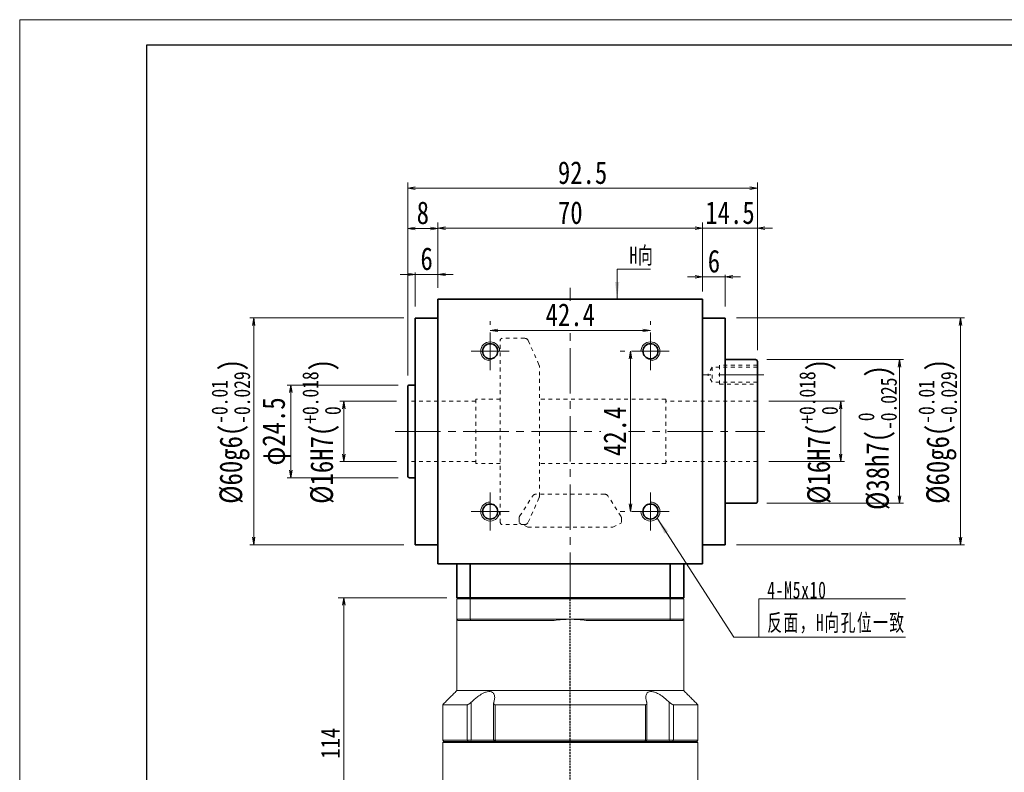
# Model space of a CAD drawing. Header units: millimetres. Extents: x -3 to 579, y 0 to 398.
# Tile 2 of 3: x 0 to 260, y 199 to 398. Entities that reach past the tile are written whole.
import ezdxf

# ---------------------------------------------------------------- set-up
doc = ezdxf.new("R2010")
doc.units = ezdxf.units.MM
for name, pattern in [('DASHED', [0.75, 0.5, -0.25]), ('点画线', [18, 12, -2, 2, -2]), ('虚线', [2, 1, -1])]:
    doc.linetypes.add(name, pattern=pattern)
for name, color, linetype, lineweight in [('EB0_1', 7, 'Continuous', 35), ('中心线层', 1, '点画线', 18), ('图框_外框线', 7, 'Continuous', 18), ('尺寸线层', 3, 'Continuous', 18), ('粗实线层', 7, 'Continuous', 35), ('虚线层_1', 6, '虚线', 18)]:
    doc.layers.add(name, color=color, linetype=linetype, lineweight=lineweight)
doc.styles.add('宋体', font='SimSun.ttf', dxfattribs={"width": 0.8})
doc.styles.add('标准', font='txt', dxfattribs={"width": 0.667})
doc.dimstyles.new('A水平标注$0', dxfattribs={"dimtxt": 3.5, "dimasz": 2, "dimexe": 1.5, "dimexo": 3, "dimgap": 1.1, "dimtad": 1, "dimtoh": 1, "dimdec": 4, "dimdsep": 46, "dimtxsty": '宋体', "dimblk": 'OPEN', "dimcen": 3, "dimclrd": 3, "dimclre": 3, "dimclrt": 6, "dimadec": 0, "dimazin": 0, "dimtm": 1e-09, "dimtfac": 1, "dimtdec": 4, "dimtix": 1, "dimtmove": 0, "dimatfit": 3, "dimldrblk": 'OPEN', "dimfxl": 0, "dimlwd": 13, "dimlwe": 13, "dimarcsym": 0})
doc.dimstyles.new('D直径标注φ25', dxfattribs={"dimtxt": 3.5, "dimasz": 2, "dimexe": 1, "dimexo": 3, "dimtad": 1, "dimtoh": 1, "dimdec": 1, "dimdsep": 46, "dimtxsty": '宋体', "dimblk": 'OPEN', "dimcen": 3, "dimclrd": 3, "dimclre": 3, "dimclrt": 130, "dimadec": 0, "dimazin": 0, "dimtm": 1e-09, "dimtfac": 1, "dimtdec": 1, "dimtmove": 0, "dimatfit": 0, "dimldrblk": 'OPEN', "dimfxl": 0, "dimlwd": 13, "dimlwe": 13, "dimarcsym": 0})

# ---------------------------------------------------------------- blocks, each defined once
blk = doc.blocks.new('_Open')
at = {"color": 0, "linetype": 'ByBlock', "lineweight": -2}
for p, q in [((-1, 0.17), (0, 0)), ((-1, -0.17), (0, 0)), ((0, 0), (-1, 0))]:
    blk.add_line(p, q, dxfattribs=at)
blk = doc.blocks.new('*D13')
at = {"layer": 'Defpoints', "color": 0, "transparency": 16777216}
for p in [(124.44, 315.45), (166.84, 315.98), (166.84, 315.45)]:
    blk.add_point(p, dxfattribs=at)
at = {"layer": '尺寸线层', "color": 3, "lineweight": 13, "transparency": 16777216}
for p, q in [((124.44, 318.45), (124.44, 317.48)), ((166.84, 318.45), (166.84, 317.48)), ((126.44, 315.98), (164.84, 315.98))]:
    blk.add_line(p, q, dxfattribs=at)
at = {"layer": '尺寸线层', "color": 3, "lineweight": 13, "transparency": 16777216, "xscale": 2, "yscale": 2, "zscale": 2, "rotation": 180}
blk.add_blockref('_Open', (124.44, 315.98), dxfattribs=at)
at = {"layer": '尺寸线层', "color": 3, "lineweight": 13, "transparency": 16777216, "xscale": 2, "yscale": 2, "zscale": 2}
blk.add_blockref('_Open', (166.84, 315.98), dxfattribs=at)
at = {"layer": '尺寸线层', "color": 6, "transparency": 16777216, "insert": (145.64, 320.08), "char_height": 6, "attachment_point": 5, "style": '宋体', "bg_fill": 3, "box_fill_scale": 1.1, "bg_fill_color": 256, "bg_fill_true_color": 13158600, "bg_fill_transparency": 0}
blk.add_mtext('42.4', dxfattribs=at)
blk = doc.blocks.new('*D14')
at = {"layer": 'Defpoints', "color": 0, "transparency": 16777216}
for p in [(161.84, 310.45), (161.54, 268.05), (161.84, 268.05)]:
    blk.add_point(p, dxfattribs=at)
at = {"layer": '尺寸线层', "color": 3, "lineweight": 13, "transparency": 16777216}
for p, q in [((158.84, 310.45), (160.04, 310.45)), ((161.54, 308.45), (161.54, 270.05)), ((158.84, 268.05), (160.04, 268.05))]:
    blk.add_line(p, q, dxfattribs=at)
at = {"layer": '尺寸线层', "color": 3, "lineweight": 13, "transparency": 16777216, "xscale": 2, "yscale": 2, "zscale": 2}
for p, rotation in [((161.54, 310.45), 90), ((161.54, 268.05), 270)]:
    blk.add_blockref('_Open', p, dxfattribs=dict(at, rotation=rotation))
at = {"layer": '尺寸线层', "color": 6, "transparency": 16777216, "insert": (157.44, 289.25), "char_height": 6, "attachment_point": 5, "rotation": 90, "style": '宋体', "bg_fill": 3, "box_fill_scale": 1.1, "bg_fill_color": 256, "bg_fill_true_color": 13158600, "bg_fill_transparency": 0}
blk.add_mtext('42.4', dxfattribs=at)
blk = doc.blocks.new('*D15')
at = {"layer": 'Defpoints', "color": 0, "transparency": 16777216}
for p in [(180.64, 342.99), (110.64, 324.25), (180.64, 324.25)]:
    blk.add_point(p, dxfattribs=at)
at = {"layer": '尺寸线层', "color": 3, "lineweight": 13, "transparency": 16777216}
for p, q in [((110.64, 327.25), (110.64, 344.49)), ((180.64, 327.25), (180.64, 344.49)), ((112.64, 342.99), (178.64, 342.99))]:
    blk.add_line(p, q, dxfattribs=at)
at = {"layer": '尺寸线层', "color": 3, "lineweight": 13, "transparency": 16777216, "xscale": 2, "yscale": 2, "zscale": 2, "rotation": 180}
blk.add_blockref('_Open', (110.64, 342.99), dxfattribs=at)
at = {"layer": '尺寸线层', "color": 3, "lineweight": 13, "transparency": 16777216, "xscale": 2, "yscale": 2, "zscale": 2}
blk.add_blockref('_Open', (180.64, 342.99), dxfattribs=at)
at = {"layer": '尺寸线层', "color": 6, "transparency": 16777216, "insert": (145.64, 347.09), "char_height": 6, "attachment_point": 5, "style": '宋体', "bg_fill": 3, "box_fill_scale": 1.1, "bg_fill_color": 256, "bg_fill_true_color": 13158600, "bg_fill_transparency": 0}
blk.add_mtext('70', dxfattribs=at)
blk = doc.blocks.new('*D16')
at = {"layer": 'Defpoints', "color": 0, "transparency": 16777216}
for p in [(104.64, 330.79), (110.64, 324.25), (104.64, 319.25)]:
    blk.add_point(p, dxfattribs=at)
at = {"layer": '尺寸线层', "color": 3, "lineweight": 13, "transparency": 16777216}
for p, q in [((102.64, 330.79), (100.64, 330.79)), ((104.64, 322.25), (104.64, 332.29)), ((110.64, 330.79), (104.64, 330.79)), ((110.64, 327.25), (110.64, 332.29)), ((112.64, 330.79), (114.64, 330.79))]:
    blk.add_line(p, q, dxfattribs=at)
at = {"layer": '尺寸线层', "color": 3, "lineweight": 13, "transparency": 16777216, "xscale": 2, "yscale": 2, "zscale": 2}
blk.add_blockref('_Open', (104.64, 330.79), dxfattribs=at)
at = {"layer": '尺寸线层', "color": 3, "lineweight": 13, "transparency": 16777216, "xscale": 2, "yscale": 2, "zscale": 2, "rotation": 180}
blk.add_blockref('_Open', (110.64, 330.79), dxfattribs=at)
at = {"layer": '尺寸线层', "color": 6, "transparency": 16777216, "insert": (107.64, 334.89), "char_height": 6, "attachment_point": 5, "style": '宋体', "bg_fill": 3, "box_fill_scale": 1.1, "bg_fill_color": 256, "bg_fill_true_color": 13158600, "bg_fill_transparency": 0}
blk.add_mtext('6', dxfattribs=at)
blk = doc.blocks.new('*D17')
at = {"layer": 'Defpoints', "color": 0, "transparency": 16777216}
for p in [(186.64, 330.15), (180.64, 323.25), (186.64, 319.25)]:
    blk.add_point(p, dxfattribs=at)
at = {"layer": '尺寸线层', "color": 3, "lineweight": 13, "transparency": 16777216}
for p, q in [((180.64, 326.25), (180.64, 331.65)), ((186.64, 322.25), (186.64, 331.65)), ((178.64, 330.15), (176.64, 330.15)), ((180.64, 330.15), (186.64, 330.15)), ((188.64, 330.15), (190.64, 330.15))]:
    blk.add_line(p, q, dxfattribs=at)
at = {"layer": '尺寸线层', "color": 3, "lineweight": 13, "transparency": 16777216, "xscale": 2, "yscale": 2, "zscale": 2}
blk.add_blockref('_Open', (180.64, 330.15), dxfattribs=at)
at = {"layer": '尺寸线层', "color": 3, "lineweight": 13, "transparency": 16777216, "xscale": 2, "yscale": 2, "zscale": 2, "rotation": 180}
blk.add_blockref('_Open', (186.64, 330.15), dxfattribs=at)
at = {"layer": '尺寸线层', "color": 6, "transparency": 16777216, "insert": (183.64, 334.25), "char_height": 6, "attachment_point": 5, "style": '宋体', "bg_fill": 3, "box_fill_scale": 1.1, "bg_fill_color": 256, "bg_fill_true_color": 13158600, "bg_fill_transparency": 0}
blk.add_mtext('6', dxfattribs=at)
blk = doc.blocks.new('*D18')
at = {"layer": 'Defpoints', "color": 0, "transparency": 16777216}
for p in [(102.64, 342.95), (110.64, 324.25), (102.64, 301)]:
    blk.add_point(p, dxfattribs=at)
at = {"layer": '尺寸线层', "color": 3, "lineweight": 13, "transparency": 16777216}
for p, q in [((102.64, 304), (102.64, 344.45)), ((110.64, 327.25), (110.64, 344.45)), ((108.64, 342.95), (104.64, 342.95))]:
    blk.add_line(p, q, dxfattribs=at)
at = {"layer": '尺寸线层', "color": 3, "lineweight": 13, "transparency": 16777216, "xscale": 2, "yscale": 2, "zscale": 2, "rotation": 180}
blk.add_blockref('_Open', (102.64, 342.95), dxfattribs=at)
at = {"layer": '尺寸线层', "color": 3, "lineweight": 13, "transparency": 16777216, "xscale": 2, "yscale": 2, "zscale": 2}
blk.add_blockref('_Open', (110.64, 342.95), dxfattribs=at)
at = {"layer": '尺寸线层', "color": 6, "transparency": 16777216, "insert": (106.64, 347.05), "char_height": 6, "attachment_point": 5, "style": '宋体', "bg_fill": 3, "box_fill_scale": 1.1, "bg_fill_color": 256, "bg_fill_true_color": 13158600, "bg_fill_transparency": 0}
blk.add_mtext('8', dxfattribs=at)
blk = doc.blocks.new('*D19')
at = {"layer": 'Defpoints', "color": 0, "transparency": 16777216}
for p in [(195.14, 342.99), (180.64, 323.25), (195.14, 307.75)]:
    blk.add_point(p, dxfattribs=at)
at = {"layer": '尺寸线层', "color": 3, "lineweight": 13, "transparency": 16777216}
for p, q in [((180.64, 326.25), (180.64, 344.49)), ((195.14, 310.75), (195.14, 344.49)), ((178.64, 342.99), (176.64, 342.99)), ((180.64, 342.99), (195.14, 342.99)), ((197.14, 342.99), (199.14, 342.99))]:
    blk.add_line(p, q, dxfattribs=at)
at = {"layer": '尺寸线层', "color": 3, "lineweight": 13, "transparency": 16777216, "xscale": 2, "yscale": 2, "zscale": 2}
blk.add_blockref('_Open', (180.64, 342.99), dxfattribs=at)
at = {"layer": '尺寸线层', "color": 3, "lineweight": 13, "transparency": 16777216, "xscale": 2, "yscale": 2, "zscale": 2, "rotation": 180}
blk.add_blockref('_Open', (195.14, 342.99), dxfattribs=at)
at = {"layer": '尺寸线层', "color": 6, "transparency": 16777216, "insert": (187.89, 347.09), "char_height": 6, "attachment_point": 5, "style": '宋体', "bg_fill": 3, "box_fill_scale": 1.1, "bg_fill_color": 256, "bg_fill_true_color": 13158600, "bg_fill_transparency": 0}
blk.add_mtext('14.5', dxfattribs=at)
blk = doc.blocks.new('*D20')
at = {"layer": 'Defpoints', "color": 0, "transparency": 16777216}
for p in [(102.64, 353.57), (195.14, 307.75), (102.64, 301)]:
    blk.add_point(p, dxfattribs=at)
at = {"layer": '尺寸线层', "color": 3, "lineweight": 13, "transparency": 16777216}
for p, q in [((102.64, 304), (102.64, 355.07)), ((195.14, 310.75), (195.14, 355.07)), ((193.14, 353.57), (104.64, 353.57))]:
    blk.add_line(p, q, dxfattribs=at)
at = {"layer": '尺寸线层', "color": 3, "lineweight": 13, "transparency": 16777216, "xscale": 2, "yscale": 2, "zscale": 2, "rotation": 180}
blk.add_blockref('_Open', (102.64, 353.57), dxfattribs=at)
at = {"layer": '尺寸线层', "color": 3, "lineweight": 13, "transparency": 16777216, "xscale": 2, "yscale": 2, "zscale": 2}
blk.add_blockref('_Open', (195.14, 353.57), dxfattribs=at)
at = {"layer": '尺寸线层', "color": 6, "transparency": 16777216, "insert": (148.89, 357.67), "char_height": 6, "attachment_point": 5, "style": '宋体', "bg_fill": 3, "box_fill_scale": 1.1, "bg_fill_color": 256, "bg_fill_true_color": 13158600, "bg_fill_transparency": 0}
blk.add_mtext('92.5', dxfattribs=at)
blk = doc.blocks.new('*D21')
at = {"layer": 'Defpoints', "color": 0, "transparency": 16777216}
for p in [(102.64, 297.25), (85.72, 281.25), (102.64, 281.25)]:
    blk.add_point(p, dxfattribs=at)
at = {"layer": '尺寸线层', "color": 3, "lineweight": 13, "transparency": 16777216}
for p, q in [((99.64, 297.25), (84.72, 297.25)), ((85.72, 295.25), (85.72, 283.25)), ((99.64, 281.25), (84.72, 281.25))]:
    blk.add_line(p, q, dxfattribs=at)
at = {"layer": '尺寸线层', "color": 3, "lineweight": 13, "transparency": 16777216, "xscale": 2, "yscale": 2, "zscale": 2}
for p, rotation in [((85.72, 297.25), 90), ((85.72, 281.25), 270)]:
    blk.add_blockref('_Open', p, dxfattribs=dict(at, rotation=rotation))
at = {"layer": '尺寸线层', "color": 130, "transparency": 16777216, "insert": (79.86, 289.25), "char_height": 6, "attachment_point": 5, "rotation": 90, "style": '宋体'}
blk.add_mtext('{\\A1;\\A1;%%C16H7({\\H0.707107x;\\S+0.018^  0;})}', dxfattribs=at)
blk = doc.blocks.new('*D22')
at = {"layer": 'Defpoints', "color": 0, "transparency": 16777216}
for p in [(103.14, 301.5), (71.73, 277), (103.14, 277)]:
    blk.add_point(p, dxfattribs=at)
at = {"layer": '尺寸线层', "color": 3, "lineweight": 13, "transparency": 16777216}
for p, q in [((100.14, 301.5), (70.73, 301.5)), ((71.73, 299.5), (71.73, 279)), ((100.14, 277), (70.73, 277))]:
    blk.add_line(p, q, dxfattribs=at)
at = {"layer": '尺寸线层', "color": 3, "lineweight": 13, "transparency": 16777216, "xscale": 2, "yscale": 2, "zscale": 2}
for p, rotation in [((71.73, 301.5), 90), ((71.73, 277), 270)]:
    blk.add_blockref('_Open', p, dxfattribs=dict(at, rotation=rotation))
at = {"layer": '尺寸线层', "color": 130, "transparency": 16777216, "insert": (67.97, 289.25), "char_height": 6, "attachment_point": 5, "rotation": 90, "style": '宋体'}
blk.add_mtext('φ24.5', dxfattribs=at)
blk = doc.blocks.new('*D23')
at = {"layer": 'Defpoints', "color": 0, "transparency": 16777216}
for p in [(104.64, 319.25), (61.89, 259.25), (104.64, 259.25)]:
    blk.add_point(p, dxfattribs=at)
at = {"layer": '尺寸线层', "color": 3, "lineweight": 13, "transparency": 16777216}
for p, q in [((101.64, 319.25), (60.89, 319.25)), ((61.89, 317.25), (61.89, 261.25)), ((101.64, 259.25), (60.89, 259.25))]:
    blk.add_line(p, q, dxfattribs=at)
at = {"layer": '尺寸线层', "color": 3, "lineweight": 13, "transparency": 16777216, "xscale": 2, "yscale": 2, "zscale": 2}
for p, rotation in [((61.89, 319.25), 90), ((61.89, 259.25), 270)]:
    blk.add_blockref('_Open', p, dxfattribs=dict(at, rotation=rotation))
at = {"layer": '尺寸线层', "color": 130, "transparency": 16777216, "insert": (55.84, 289.25), "char_height": 6, "attachment_point": 5, "rotation": 90, "style": '宋体'}
blk.add_mtext('{\\A1;\\A1;%%C60g6({\\H0.707107x;\\S-0.01^ -0.029;})}', dxfattribs=at)
blk = doc.blocks.new('*D24')
at = {"layer": 'Defpoints', "color": 0, "transparency": 16777216}
for p in [(195.14, 297.25), (195.14, 281.25), (217.17, 281.25)]:
    blk.add_point(p, dxfattribs=at)
at = {"layer": '尺寸线层', "color": 3, "lineweight": 13, "transparency": 16777216}
for p, q in [((198.14, 297.25), (218.17, 297.25)), ((217.17, 295.25), (217.17, 283.25)), ((198.14, 281.25), (218.17, 281.25))]:
    blk.add_line(p, q, dxfattribs=at)
at = {"layer": '尺寸线层', "color": 3, "lineweight": 13, "transparency": 16777216, "xscale": 2, "yscale": 2, "zscale": 2}
for p, rotation in [((217.17, 297.25), 90), ((217.17, 281.25), 270)]:
    blk.add_blockref('_Open', p, dxfattribs=dict(at, rotation=rotation))
at = {"layer": '尺寸线层', "color": 130, "transparency": 16777216, "insert": (211.31, 289.25), "char_height": 6, "attachment_point": 5, "rotation": 90, "style": '宋体'}
blk.add_mtext('{\\A1;\\A1;%%C16H7({\\H0.707107x;\\S+0.018^  0;})}', dxfattribs=at)
blk = doc.blocks.new('*D25')
at = {"layer": 'Defpoints', "color": 0, "transparency": 16777216}
for p in [(194.64, 308.25), (194.64, 270.25), (232.75, 270.25)]:
    blk.add_point(p, dxfattribs=at)
at = {"layer": '尺寸线层', "color": 3, "lineweight": 13, "transparency": 16777216}
for p, q in [((197.64, 308.25), (233.75, 308.25)), ((232.75, 306.25), (232.75, 272.25)), ((197.64, 270.25), (233.75, 270.25))]:
    blk.add_line(p, q, dxfattribs=at)
at = {"layer": '尺寸线层', "color": 3, "lineweight": 13, "transparency": 16777216, "xscale": 2, "yscale": 2, "zscale": 2}
for p, rotation in [((232.75, 308.25), 90), ((232.75, 270.25), 270)]:
    blk.add_blockref('_Open', p, dxfattribs=dict(at, rotation=rotation))
at = {"layer": '尺寸线层', "color": 130, "transparency": 16777216, "insert": (226.89, 287.61), "char_height": 6, "attachment_point": 5, "rotation": 90, "style": '宋体'}
blk.add_mtext('{\\A1;\\A1;%%C38h7({\\H0.707107x;\\S 0^ -0.025;})}', dxfattribs=at)
blk = doc.blocks.new('*D26')
at = {"layer": 'Defpoints', "color": 0, "transparency": 16777216}
for p in [(186.64, 319.25), (186.64, 259.25), (248.87, 259.25)]:
    blk.add_point(p, dxfattribs=at)
at = {"layer": '尺寸线层', "color": 3, "lineweight": 13, "transparency": 16777216}
for p, q in [((189.64, 319.25), (249.87, 319.25)), ((248.87, 317.25), (248.87, 261.25)), ((189.64, 259.25), (249.87, 259.25))]:
    blk.add_line(p, q, dxfattribs=at)
at = {"layer": '尺寸线层', "color": 3, "lineweight": 13, "transparency": 16777216, "xscale": 2, "yscale": 2, "zscale": 2}
for p, rotation in [((248.87, 319.25), 90), ((248.87, 259.25), 270)]:
    blk.add_blockref('_Open', p, dxfattribs=dict(at, rotation=rotation))
at = {"layer": '尺寸线层', "color": 130, "transparency": 16777216, "insert": (242.82, 289.25), "char_height": 6, "attachment_point": 5, "rotation": 90, "style": '宋体'}
blk.add_mtext('{\\A1;\\A1;%%C60g6({\\H0.707107x;\\S-0.01^ -0.029;})}', dxfattribs=at)
blk = doc.blocks.new('*X6')
at = {"layer": '尺寸线层', "linetype": 'Continuous'}
blk.add_hatch(color=0, dxfattribs=at).paths.add_polyline_path([(-1.02, -7.94), (-1.58, -3.44), (-0.46, -3.44)], flags=0)
at = {"layer": '尺寸线层', "color": 0, "linetype": 'Continuous'}
blk.add_line((-1.02, -7.94), (-1.02, 0), dxfattribs=at)
at = {"layer": '尺寸线层', "color": 0}
for p, q in [((-1.02, 0), (0, 0)), ((0, 0), (7.75, 0)), ((0, 0), (0, 0))]:
    blk.add_line(p, q, dxfattribs=at)
at = {"layer": '尺寸线层', "color": 0, "insert": (2.25, 0.9), "char_height": 4.5, "width": 10.9936, "attachment_point": 7, "line_spacing_factor": 1.15057, "style": '标准'}
blk.add_mtext('\\T1.1;H向', dxfattribs=at)
blk = doc.blocks.new('*X7')
at = {"layer": '尺寸线层', "linetype": 'Continuous'}
blk.add_hatch(color=0, dxfattribs=at).paths.add_polyline_path([(-26.88, 31.42), (-23.97, 27.94), (-24.92, 27.33)], flags=0)
at = {"layer": '尺寸线层', "color": 0, "linetype": 'Continuous'}
blk.add_line((-26.88, 31.42), (-6.62, 0), dxfattribs=at)
at = {"layer": '尺寸线层', "color": 0}
for p, q in [((0, 10.07), (38.84, 10.07)), ((0, 0), (0, 10.07)), ((-6.62, 0), (0, 0)), ((0, 0), (38.84, 0))]:
    blk.add_line(p, q, dxfattribs=at)
at = {"layer": '尺寸线层', "color": 0, "insert": (2.25, 0.9), "char_height": 4.5, "width": 73.1847, "attachment_point": 7, "line_spacing_factor": 1.15057, "style": '标准'}
blk.add_mtext('\\T1.1;4-M5x10\\P反面，H向孔位一致', dxfattribs=at)
blk = doc.blocks.new('*D40')
at = {"layer": 'Defpoints', "color": 0, "transparency": 16777216}
for p in [(115.94, 245.25), (85.77, 131.25), (115.84, 131.25)]:
    blk.add_point(p, dxfattribs=at)
at = {"layer": '尺寸线层', "color": 3, "lineweight": 13, "transparency": 16777216}
for p, q in [((112.94, 245.25), (84.27, 245.25)), ((85.77, 243.25), (85.77, 133.25)), ((112.84, 131.25), (84.27, 131.25))]:
    blk.add_line(p, q, dxfattribs=at)
at = {"layer": '尺寸线层', "color": 3, "lineweight": 13, "transparency": 16777216, "xscale": 2, "yscale": 2, "zscale": 2}
for p, rotation in [((85.77, 245.25), 90), ((85.77, 131.25), 270)]:
    blk.add_blockref('_Open', p, dxfattribs=dict(at, rotation=rotation))
at = {"layer": '尺寸线层', "color": 6, "transparency": 16777216, "insert": (82.17, 206.75), "char_height": 5, "attachment_point": 5, "rotation": 90, "style": '宋体', "bg_fill": 3, "box_fill_scale": 1.1, "bg_fill_color": 256, "bg_fill_true_color": 13158600, "bg_fill_transparency": 0}
blk.add_mtext('114', dxfattribs=at)

msp = doc.modelspace()

# ---------------------------------------------------------------- linework, layer by layer
at = {"color": 7, "linetype": 'Continuous', "lineweight": 15}
for p, q in [((115.63518, 244.94876), (119.17766, 244.94876)), ((115.63518, 244.94876), (115.63518, 239.54876)), ((119.2913, 245.24876), (115.93518, 245.24876)), ((119.17766, 244.94876), (172.09269, 244.94876)), ((119.17766, 239.54876), (119.17766, 244.94876)), ((171.97906, 245.24876), (119.2913, 245.24876)), ((175.33518, 245.24876), (171.97906, 245.24876)), ((172.09269, 244.94876), (172.09269, 239.54876)), ((172.09269, 244.94876), (175.63518, 244.94876)), ((175.63518, 239.54876), (175.63518, 244.94876)), ((119.17766, 239.54876), (115.63518, 239.54876)), ((115.93518, 239.24876), (119.2913, 239.24876)), ((145.63518, 239.54876), (119.17766, 239.54876)), ((119.2913, 239.24876), (141.40316, 239.24876)), ((172.09269, 239.54876), (145.63518, 239.54876)), ((149.8672, 239.24876), (171.97906, 239.24876)), ((171.97906, 239.24876), (175.33518, 239.24876)), ((175.63518, 239.54876), (172.09269, 239.54876)), ((175.63518, 220.69876), (115.63518, 220.69876)), ((118.3433, 216.94876), (111.88518, 216.94876)), ((118.3433, 216.94876), (118.3433, 207.54876)), ((119.4536, 207.54876), (119.4536, 217.6182)), ((165.49005, 216.94876), (125.7803, 216.94876)), ((125.7803, 207.54876), (125.7803, 216.94876)), ((165.49005, 216.94876), (165.49005, 207.54876)), ((171.81675, 217.6182), (171.81675, 207.54876)), ((179.38518, 216.94876), (172.92705, 216.94876)), ((172.92705, 207.54876), (172.92705, 216.94876)), ((118.3433, 207.54876), (111.88518, 207.54876)), ((111.88518, 206.94876), (145.63518, 206.94876)), ((145.63518, 207.24876), (112.18518, 207.24876)), ((112.18518, 207.24876), (118.58589, 207.24876)), ((119.4536, 207.54876), (118.3433, 207.54876)), ((118.58589, 207.24876), (118.3433, 207.54876)), ((119.3631, 207.24876), (119.4536, 207.54876)), ((125.3686, 207.54876), (119.4536, 207.54876)), ((125.7803, 207.54876), (125.3686, 207.54876)), ((165.49005, 207.54876), (125.7803, 207.54876)), ((125.95679, 207.24876), (125.7803, 207.54876)), ((125.95679, 207.24876), (165.31356, 207.24876)), ((179.08518, 207.24876), (145.63518, 207.24876)), ((145.63518, 206.94876), (179.38518, 206.94876)), ((165.49005, 207.54876), (165.31356, 207.24876)), ((165.90176, 207.54876), (165.49005, 207.54876)), ((171.81675, 207.54876), (165.90176, 207.54876)), ((171.81675, 207.54876), (171.90725, 207.24876)), ((172.92705, 207.54876), (171.81675, 207.54876)), ((172.92705, 207.54876), (172.68446, 207.24876)), ((172.68446, 207.24876), (179.08518, 207.24876)), ((179.38518, 207.54876), (172.92705, 207.54876))]:
    msp.add_line(p, q, dxfattribs=at)
at = {"color": 1, "linetype": 'DASHED'}
msp.add_line((145.63518, 126.69706), (145.63518, 245.24876), dxfattribs=at)
at = {"color": 7, "linetype": 'Continuous', "lineweight": 15}
for start, end in [(90, 98.1096145), (81.8903855, 90)]:
    msp.add_arc((145.63518, 209.54876), 30, start, end, dxfattribs=at)
for points in [[(115.63518, 244.94876), (115.93518, 245.24876)], [(119.17766, 244.94876), (119.2913, 245.24876)], [(172.09269, 244.94876), (171.97906, 245.24876)], [(175.33518, 245.24876), (175.63518, 244.94876)], [(115.63518, 220.69876), (115.63518, 239.54876)], [(115.63518, 239.54876), (115.93518, 239.24876)], [(119.17766, 239.54876), (119.2913, 239.24876)], [(171.97906, 239.24876), (172.09269, 239.54876)], [(175.33518, 239.24876), (175.63518, 239.54876)], [(175.63518, 239.54876), (175.63518, 220.69876)], [(111.88518, 216.94876), (115.63518, 220.69876)], [(175.63518, 220.69876), (179.38518, 216.94876)], [(111.88518, 207.54876), (111.88518, 216.94876)], [(125.3686, 207.54876), (125.3686, 217.35389)], [(165.90176, 217.35345), (165.90176, 207.54876)], [(179.38518, 216.94876), (179.38518, 207.54876)], [(112.18518, 207.24876), (111.88518, 207.54876)], [(111.88518, 206.94876), (112.18518, 207.24876)], [(111.88518, 178.54876), (111.88518, 206.94876)], [(125.6686, 207.24876), (125.3686, 207.54876)], [(165.90176, 207.54876), (165.60176, 207.24876)], [(179.38518, 207.54876), (179.08518, 207.24876)], [(179.08518, 207.24876), (179.38518, 206.94876)], [(179.38518, 206.94876), (179.38518, 178.54876)]]:
    msp.add_open_spline(points, degree=1, dxfattribs=at)
for points, knots in [([(125.41518, 217.6182), (125.5015, 217.94289), (125.64236, 218.4727), (125.64257, 219.14247), (125.54305, 219.60779), (125.34997, 219.96805), (125.03741, 220.28164), (124.49308, 220.48835), (123.66463, 220.41898), (122.831, 220.11335), (122.08552, 219.71598), (121.33063, 219.22703), (120.51347, 218.59779), (119.86806, 218.02205), (119.52711, 217.68983), (119.4536, 217.6182)], [0, 0, 0, 0, 1.111823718, 1.814206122, 2.515660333, 3.044836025, 3.573294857, 4.429537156, 5.288250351, 6.104434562, 6.713373, 7.323286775, 8.207714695, 9.093503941, 9.336985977, 9.336985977, 9.336985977, 9.336985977]), ([(171.81675, 217.6182), (171.47277, 217.94289), (170.91148, 218.4727), (170.05211, 219.14247), (169.36399, 219.60779), (168.72164, 219.96805), (168.02158, 220.28164), (167.22472, 220.48835), (166.48077, 220.41898), (166.02221, 220.11335), (165.77107, 219.71598), (165.63187, 219.22703), (165.6219, 218.59779), (165.73091, 218.02205), (165.83314, 217.68983), (165.85518, 217.6182)], [0, 0, 0, 0, 1.111860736, 1.814266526, 2.515744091, 3.044937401, 3.573413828, 4.429684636, 5.288426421, 6.104637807, 6.713596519, 7.323530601, 8.207987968, 9.093806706, 9.337296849, 9.337296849, 9.337296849, 9.337296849]), ([(119.4536, 217.6182), (119.32968, 217.50423), (119.11655, 217.30819), (118.79362, 217.0974), (118.53258, 216.97264), (118.40595, 216.95666), (118.3433, 216.94876)], [0, 0, 0, 0, 0.461690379, 0.794104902, 1.059065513, 1.318521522, 1.318521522, 1.318521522, 1.318521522]), ([(125.7803, 216.94876), (125.74556, 216.95042), (125.67488, 216.95379), (125.5863, 216.98044), (125.51214, 217.02113), (125.44761, 217.08096), (125.39792, 217.16347), (125.36664, 217.28309), (125.36577, 217.43479), (125.39854, 217.55645), (125.41518, 217.6182)], [0, 0, 0, 0, 0.0845501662, 0.1720244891, 0.2564971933, 0.3430793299, 0.4605833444, 0.5814376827, 0.7507540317, 0.9252792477, 0.9252792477, 0.9252792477, 0.9252792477]), ([(165.85518, 217.6182), (165.87067, 217.56154), (165.90204, 217.44687), (165.905, 217.30224), (165.87973, 217.18338), (165.8355, 217.09778), (165.77248, 217.0313), (165.69649, 216.98533), (165.60282, 216.95467), (165.5281, 216.95075), (165.49005, 216.94876)], [0, 0, 0, 0, 0.1600222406, 0.3238934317, 0.4391565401, 0.5570675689, 0.6488337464, 0.7429943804, 0.8324760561, 0.925298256, 0.925298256, 0.925298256, 0.925298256]), ([(172.92705, 216.94876), (172.86831, 216.95576), (172.75108, 216.96974), (172.50143, 217.0836), (172.17219, 217.29249), (171.94872, 217.49727), (171.81675, 217.6182)], [0, 0, 0, 0, 0.244975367, 0.488865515, 0.828599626, 1.318556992, 1.318556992, 1.318556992, 1.318556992])]:
    msp.add_open_spline(points, degree=3, knots=knots, dxfattribs=at)
at = {"layer": 'EB0_1'}
msp.add_line((175.63518, 245.24876), (115.63518, 245.24876), dxfattribs=at)
at = {"layer": '中心线层'}
for p, q in [((145.63518, 245.24876), (145.63518, 327.24876)), ((124.43518, 305.44876), (124.43518, 315.44876)), ((166.83518, 305.44876), (166.83518, 315.44876)), ((119.43518, 310.44876), (129.43518, 310.44876)), ((171.83518, 310.44876), (161.83518, 310.44876)), ((196.83332, 304.24876), (179.76892, 304.24876)), ((99.34751, 289.24876), (197.05456, 289.24876)), ((124.43518, 273.04876), (124.43518, 263.04876)), ((166.83518, 273.04876), (166.83518, 263.04876)), ((119.43518, 268.04876), (129.43518, 268.04876)), ((171.83518, 268.04876), (161.83518, 268.04876))]:
    msp.add_line(p, q, dxfattribs=at)
at = {"layer": '粗实线层'}
for p, q in [((110.63518, 254.24876), (110.63518, 324.24876)), ((110.63518, 324.24876), (180.63518, 324.24876)), ((180.63518, 324.24876), (180.63518, 323.34876)), ((180.63518, 254.24876), (180.63518, 323.24876)), ((110.63518, 319.24876), (104.63518, 319.24876)), ((104.63518, 259.24876), (104.63518, 319.24876)), ((180.63518, 319.24876), (186.63518, 319.24876)), ((186.63518, 259.24876), (186.63518, 319.24876)), ((194.63518, 308.24876), (186.63518, 308.24876)), ((195.13518, 270.74876), (195.13518, 307.74876)), ((102.63518, 300.99876), (102.63518, 277.49876)), ((104.63518, 301.49876), (103.13518, 301.49876)), ((104.63518, 276.99876), (103.13518, 276.99876)), ((186.63518, 270.24876), (194.63518, 270.24876)), ((110.63518, 259.24876), (104.63518, 259.24876)), ((180.63518, 259.24876), (186.63518, 259.24876)), ((110.63518, 254.24876), (110.63518, 255.14876)), ((110.63518, 254.24876), (180.63518, 254.24876)), ((115.63518, 245.24876), (115.63518, 254.24876)), ((119.17766, 245.24876), (119.17766, 254.24876)), ((172.09269, 245.24876), (172.09269, 254.24876)), ((175.63518, 245.24876), (175.63518, 254.24876))]:
    msp.add_line(p, q, dxfattribs=at)
for centre in [(124.43518, 310.44876), (166.83518, 310.44876), (124.43518, 268.04876), (166.83518, 268.04876)]:
    msp.add_circle(centre, 2, dxfattribs=at)
at = {"layer": '粗实线层', "lineweight": 18}
for centre, start, end in [((124.43518, 310.44876), 0, 270), ((166.83518, 310.44876), 270, 180), ((124.43518, 268.04876), 90, 0), ((166.83518, 268.04876), 180, 90)]:
    msp.add_arc(centre, 2.5, start, end, dxfattribs=at)
at = {"layer": '粗实线层'}
for centre, start, end in [((194.63518, 307.74876), 0, 89.9999999), ((103.13518, 300.99876), 90, 180), ((103.13518, 277.49876), 180, 270.0000001), ((194.63518, 270.74876), 270.0000003, 0)]:
    msp.add_arc(centre, 0.5, start, end, dxfattribs=at)
at = {"layer": '虚线层_1', "linetype": '虚线', "lineweight": 18}
for p, q in [((127.13518, 265.12376), (127.13518, 313.57376)), ((133.59391, 313.87376), (127.63518, 313.87376)), ((134.50781, 313.2797), (137.39099, 306.78873)), ((137.47709, 272.11473), (137.47709, 306.3828)), ((183.13518, 306.24876), (181.98048, 304.24876)), ((195.13518, 306.24876), (183.13518, 306.24876)), ((183.13518, 306.24876), (183.13518, 302.24876)), ((195.13518, 306.74876), (185.13518, 306.74876)), ((185.13518, 306.74876), (185.13518, 301.74876)), ((183.13518, 302.24876), (181.98048, 304.24876)), ((195.13518, 302.24876), (183.13518, 302.24876)), ((185.13518, 301.74876), (195.13518, 301.74876)), ((120.63518, 297.24876), (102.63518, 297.24876)), ((120.63518, 297.74876), (120.63518, 280.74876)), ((127.13518, 297.74876), (120.63518, 297.74876)), ((170.88518, 297.74876), (137.47709, 297.74876)), ((170.88518, 297.74876), (170.88518, 280.74876)), ((195.13518, 297.24876), (170.88518, 297.24876)), ((120.63518, 281.24876), (102.63518, 281.24876)), ((127.13518, 280.74876), (120.63518, 280.74876)), ((170.88518, 280.74876), (137.47709, 280.74876)), ((195.13518, 281.24876), (170.88518, 281.24876)), ((132.24414, 266.81695), (135.71361, 272.21085)), ((134.50781, 265.21782), (137.39099, 271.70879)), ((154.72929, 272.64876), (136.54107, 272.64876)), ((159.02622, 266.81695), (155.55674, 272.21085)), ((132.08518, 266.27598), (132.08518, 265.08805)), ((159.18518, 266.27598), (159.18518, 265.08805)), ((133.59391, 264.62376), (127.63518, 264.62376)), ((134.38518, 263.93797), (132.08518, 265.08805)), ((134.38518, 263.93797), (156.88518, 263.93797)), ((156.88518, 263.93797), (159.18518, 265.08805))]:
    msp.add_line(p, q, dxfattribs=at)
for centre, radius, start, end in [((127.63518, 313.37376), 0.5, 90, 180), ((133.59391, 312.87376), 1, 23.95, 90), ((136.47709, 306.3828), 1, 360, 23.9499998), ((136.54107, 271.64876), 1, 90, 147.25), ((136.47709, 272.11473), 1, 336.0500001, 359.9999999), ((136.47709, 272.11473), 1, 336.0500001, 359.9999999), ((154.72929, 271.64876), 1, 32.75, 90), ((133.08518, 266.27598), 1, 147.25, 180), ((158.18518, 266.27598), 1, 0, 32.75), ((127.63518, 265.12376), 0.5, 180, 270), ((133.59391, 265.62376), 1, 270, 336.05)]:
    msp.add_arc(centre, radius, start, end, dxfattribs=at)

# ---------------------------------------------------------------- block references
at = {"layer": '尺寸线层'}
msp.add_blockref('*X7', (195.48748, 234.86582), dxfattribs=at)

# ---------------------------------------------------------------- next in the draw order: dimensions: what is measured, and where the dimension line sits
dim = msp.add_linear_dim(base=(166.83518, 315.97981), p1=(124.43518, 315.44876), p2=(166.83518, 315.44876), dimstyle='A水平标注$0', override={"dimtxt": 6, "dimblk": 'Open', "dimtfill": 1, "dimtfillclr": 256}, dxfattribs=at)
dim.commit()
dim.dimension.update_dxf_attribs({"geometry": '*D13', "text_midpoint": (145.63518, 320.07981)})
dim = msp.add_linear_dim(base=(161.53775, 268.04876), p1=(161.83518, 310.44876), p2=(161.83518, 268.04876), angle=270, dimstyle='A水平标注$0', override={"dimtxt": 6, "dimblk": 'Open', "dimtfill": 1, "dimtfillclr": 256}, dxfattribs=at)
dim.commit()
dim.dimension.update_dxf_attribs({"geometry": '*D14', "text_midpoint": (157.43775, 289.24876)})

# ---------------------------------------------------------------- next in the draw order: dimensions: what is measured, and where the dimension line sits
dim = msp.add_linear_dim(base=(180.63518, 342.99364), p1=(110.63518, 324.24876), p2=(180.63518, 324.24876), dimstyle='A水平标注$0', override={"dimtxt": 6, "dimblk": 'Open', "dimtfill": 1, "dimtfillclr": 256}, dxfattribs=at)
dim.commit()
dim.dimension.update_dxf_attribs({"geometry": '*D15', "text_midpoint": (145.63518, 347.09364)})

# ---------------------------------------------------------------- next in the draw order: dimensions: what is measured, and where the dimension line sits
for base, p1, p2, picture, middle in [((104.63518, 330.78977), (110.63518, 324.24876), (104.63518, 319.24876), '*D16', (107.63518, 334.88977)), ((186.63518, 330.14864), (180.63518, 323.24876), (186.63518, 319.24876), '*D17', (183.63518, 334.24864))]:
    dim = msp.add_linear_dim(base=base, p1=p1, p2=p2, dimstyle='A水平标注$0', override={"dimtxt": 6, "dimblk": 'Open', "dimtfill": 1, "dimtfillclr": 256}, dxfattribs=at)
    dim.commit()
    dim.dimension.update_dxf_attribs({"geometry": picture, "text_midpoint": middle})

# ---------------------------------------------------------------- next in the draw order: dimensions: what is measured, and where the dimension line sits
for base, p1, p2, picture, middle in [((102.63518, 342.95178), (110.63518, 324.24876), (102.63518, 300.99876), '*D18', (106.63518, 347.05178)), ((195.13518, 342.99364), (180.63518, 323.24876), (195.13518, 307.74876), '*D19', (187.88518, 347.09364))]:
    dim = msp.add_linear_dim(base=base, p1=p1, p2=p2, dimstyle='A水平标注$0', override={"dimtxt": 6, "dimblk": 'Open', "dimtfill": 1, "dimtfillclr": 256}, dxfattribs=at)
    dim.commit()
    dim.dimension.update_dxf_attribs({"geometry": picture, "text_midpoint": middle})

# ---------------------------------------------------------------- next in the draw order: dimensions: what is measured, and where the dimension line sits
dim = msp.add_linear_dim(base=(102.63518, 353.56758), p1=(195.13518, 307.74876), p2=(102.63518, 300.99876), dimstyle='A水平标注$0', override={"dimtxt": 6, "dimblk": 'Open', "dimtfill": 1, "dimtfillclr": 256}, dxfattribs=at)
dim.commit()
dim.dimension.update_dxf_attribs({"geometry": '*D20', "text_midpoint": (148.88518, 357.66758)})

# ---------------------------------------------------------------- next in the draw order: linework, layer by layer
at = {"layer": '图框_外框线', "color": 3}
msp.add_lwpolyline([(0, 0), (563.04958, 0), (563.04958, 398.15649), (0, 398.15649)], close=True, dxfattribs=at)
at = {"layer": '图框_外框线', "color": 3, "lineweight": 25}
msp.add_lwpolyline([(33.51486, 6.70297), (556.34661, 6.70297), (556.34661, 391.45352), (33.51486, 391.45352)], close=True, dxfattribs=at)

# ---------------------------------------------------------------- next in the draw order: block references
at = {"layer": '尺寸线层'}
msp.add_blockref('*X6', (159.06315, 332.19338), dxfattribs=at)

# ---------------------------------------------------------------- next in the draw order: dimensions: what is measured, and where the dimension line sits
dim = msp.add_linear_dim(base=(61.89355, 259.24876), p1=(104.63518, 319.24876), p2=(104.63518, 259.24876), angle=270, text='{\\A1;\\A1;%%C60g6({\\H0.707107x;\\S-0.01^ -0.029;})}', dimstyle='D直径标注φ25', override={"dimtxt": 6, "dimpost": 'φ<>', "dimtp": -0.01, "dimtm": 0.029, "dimtdec": 3, "dimtfill": 0}, dxfattribs=at)
dim.commit()
dim.dimension.update_dxf_attribs({"geometry": '*D23', "text_midpoint": (55.84377, 289.24876)})
for base, p1, p2, text, override, picture, middle in [((248.87118, 259.24876), (186.63518, 319.24876), (186.63518, 259.24876), '{\\A1;\\A1;%%C60g6({\\H0.707107x;\\S-0.01^ -0.029;})}', {"dimtxt": 6, "dimpost": 'φ<>', "dimtp": -0.01, "dimtm": 0.029, "dimtdec": 3, "dimtfill": 0}, '*D26', (248.87118, 289.24876)), ((85.71767, 281.24876), (102.63518, 297.24876), (102.63518, 281.24876), '{\\A1;\\A1;%%C16H7({\\H0.707107x;\\S+0.018^  0;})}', {"dimtxt": 6, "dimpost": 'φ<>', "dimtp": 0.018, "dimtm": 0, "dimtdec": 3, "dimtfill": 0}, '*D21', (85.71767, 289.24876)), ((217.16832, 281.24876), (195.13518, 297.24876), (195.13518, 281.24876), '{\\A1;\\A1;%%C16H7({\\H0.707107x;\\S+0.018^  0;})}', {"dimtxt": 6, "dimpost": 'φ<>', "dimtp": 0.018, "dimtm": 0, "dimtdec": 3, "dimtfill": 0}, '*D24', (217.16832, 289.24876)), ((232.74946, 270.24876), (194.63518, 308.24876), (194.63518, 270.24876), '{\\A1;\\A1;%%C38h7({\\H0.707107x;\\S 0^ -0.025;})}', {"dimtxt": 6, "dimpost": 'φ<>', "dimtm": 0.025, "dimtdec": 3, "dimtfill": 0}, '*D25', (232.74946, 287.6065))]:
    dim = msp.add_linear_dim(base=base, p1=p1, p2=p2, angle=270, text=text, dimstyle='D直径标注φ25', override=override, dxfattribs=at)
    dim.commit()
    dim.dimension.update_dxf_attribs({"geometry": picture, "text_midpoint": middle, "dimtype": 160})
dim = msp.add_linear_dim(base=(71.72919, 276.99876), p1=(103.13518, 301.49876), p2=(103.13518, 276.99876), angle=270, dimstyle='D直径标注φ25', override={"dimtxt": 6, "dimpost": 'φ<>', "dimtfill": 0}, dxfattribs=at)
dim.commit()
dim.dimension.update_dxf_attribs({"geometry": '*D22', "text_midpoint": (67.97012, 289.24876)})

# ---------------------------------------------------------------- next in the draw order: dimensions: what is measured, and where the dimension line sits
dim = msp.add_linear_dim(base=(85.7691, 131.24876), p1=(115.93518, 245.24876), p2=(115.83518, 131.24876), angle=90, dimstyle='A水平标注$0', override={"dimtxt": 5, "dimblk": 'Open', "dimtfill": 1, "dimtfillclr": 256}, dxfattribs=at)
dim.commit()
dim.dimension.update_dxf_attribs({"geometry": '*D40', "text_midpoint": (85.7691, 206.74876), "dimtype": 160})

doc.saveas('drawing.dxf')
